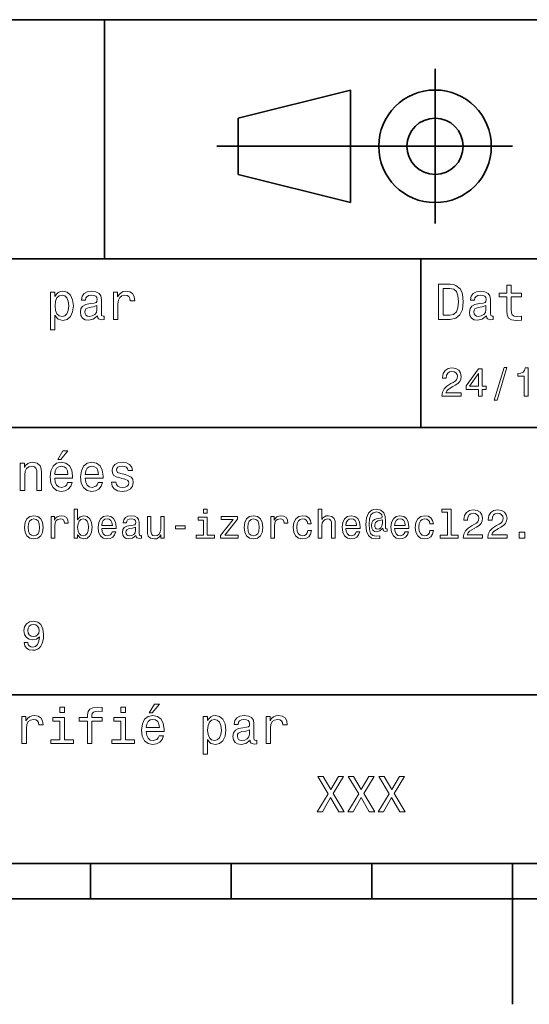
# Model space of a CAD drawing. Extents: x 0 to 297, y 0 to 210.
# Tile 3 of 7: x 113 to 150, y 0 to 70. Entities that reach past the tile are written whole.
import ezdxf

# ---------------------------------------------------------------- set-up
doc = ezdxf.new("R2010")
doc.units = 0

msp = doc.modelspace()

# ---------------------------------------------------------------- linework, layer by layer
at = {"color": 7, "lineweight": 35}
for p, q in [((97, 70), (287, 70)), ((127.5, 61), (148.5, 61)), ((97, 53), (162, 53)), ((97, 41), (162, 41)), ((97, 22), (162, 22)), ((10, 10), (287, 10)), ((97, 10), (287, 10)), ((98.5, 7.5), (198.5, 7.5))]:
    msp.add_line(p, q, dxfattribs=at)
at = {"color": 7, "lineweight": 35, "ltscale": 0.425}
msp.add_line((119.5, 53), (119.5, 70), dxfattribs=at)
at = {"color": 7, "lineweight": 35, "ltscale": 0.275}
msp.add_line((143, 55.5), (143, 66.5), dxfattribs=at)
at = {"color": 7, "lineweight": 35, "ltscale": 0.206155}
for p, q in [((129, 63), (137, 65)), ((137, 57), (129, 59))]:
    msp.add_line(p, q, dxfattribs=at)
at = {"color": 7, "lineweight": 35, "ltscale": 0.2}
msp.add_line((137, 65), (137, 57), dxfattribs=at)
at = {"color": 7, "lineweight": 35, "ltscale": 0.1}
msp.add_line((129, 59), (129, 63), dxfattribs=at)
at = {"color": 7, "lineweight": 35, "ltscale": 0.3}
msp.add_line((142, 41), (142, 53), dxfattribs=at)
at = {"color": 7, "lineweight": 35, "ltscale": 0.0625}
for p, q in [((118.5, 10), (118.5, 7.5)), ((128.5, 10), (128.5, 7.5)), ((138.5, 10), (138.5, 7.5))]:
    msp.add_line(p, q, dxfattribs=at)
at = {"color": 7, "lineweight": 35, "ltscale": 0.25}
msp.add_line((148.5, 10), (148.5, 0), dxfattribs=at)
at = {"color": 7, "lineweight": 13}
for points in [[(144.080688, 51.190563), (143.248566, 51.190563), (143.248566, 48.690563), (144.080688, 48.690563), (144.473343, 48.769814), (144.765137, 49.011169), (144.945251, 49.40382), (145.010086, 49.940563), (144.952454, 50.488113), (144.880402, 50.70425), (144.779541, 50.877163), (144.487747, 51.111313), (144.296829, 51.168949)], [(148.100861, 50.289986), (148.100861, 49.320965), (148.122482, 49.007565), (148.223343, 48.791428), (148.425079, 48.665348), (148.767288, 48.62212), (149.141937, 48.640129), (149.141937, 48.913906), (148.868149, 48.892292), (148.619598, 48.921112), (148.486313, 49.011169), (148.42868, 49.162464), (148.417862, 49.375), (148.417862, 50.289986), (149.141937, 50.289986), (149.141937, 50.560158), (148.417862, 50.560158), (148.417862, 51.125721), (148.100861, 51.125721), (148.100861, 50.560158), (147.553314, 50.560158), (147.553314, 50.289986)], [(115.986313, 50.326012), (115.986313, 50.625), (115.669312, 50.625), (115.669312, 47.941284), (115.986313, 47.941284), (115.986313, 48.98595), (116.097984, 48.816643), (116.22406, 48.704971), (116.541069, 48.62212), (116.843658, 48.690563), (117.081413, 48.895893), (117.236313, 49.2201), (117.293945, 49.659584), (117.236313, 50.095463), (117.081413, 50.41967), (116.843658, 50.621399), (116.541069, 50.693443), (116.368156, 50.671829), (116.220459, 50.603386), (116.094383, 50.488113)], [(116.48703, 48.9067), (116.274498, 48.953533), (116.119598, 49.097622), (116.022339, 49.331772), (115.989914, 49.659584), (116.022339, 49.983791), (116.119598, 50.217941), (116.274498, 50.358429), (116.48703, 50.408863), (116.681557, 50.358429), (116.836456, 50.21434), (116.933716, 49.98019), (116.969742, 49.659584), (116.933716, 49.335377), (116.836456, 49.097622), (116.681557, 48.953533)], [(119.005043, 48.942726), (119.005043, 48.931919), (119.023056, 48.809441), (119.077087, 48.722984), (119.304031, 48.654541), (119.480545, 48.683357), (119.480545, 48.928314), (119.4049, 48.917507), (119.304031, 48.96434), (119.286026, 49.108429), (119.286026, 50.109871), (119.242798, 50.365635), (119.116714, 50.54575), (118.896973, 50.65382), (118.587173, 50.693443), (118.284584, 50.650219), (118.061241, 50.52774), (117.920746, 50.336815), (117.873917, 50.084656), (117.873917, 50.063042), (118.158501, 50.063042), (118.183716, 50.21434), (118.26297, 50.322407), (118.392654, 50.387249), (118.57637, 50.412464), (118.752884, 50.394455), (118.878967, 50.34042), (118.954613, 50.246758), (118.979828, 50.117077), (118.965416, 49.965778), (118.907784, 49.890129), (118.763687, 49.854107), (118.493515, 49.825291), (118.183716, 49.760448), (117.963974, 49.645176), (117.834297, 49.465057), (117.79467, 49.19849), (117.830688, 48.960735), (117.942368, 48.784222), (118.122482, 48.67255), (118.37104, 48.632927), (118.706055, 48.708576)], [(120.143372, 48.690563), (120.460373, 48.690563), (120.460373, 49.796471), (120.492798, 50.063042), (120.590057, 50.253963), (120.748558, 50.369236), (120.961098, 50.408863), (121.119598, 50.383648), (121.238472, 50.3116), (121.310516, 50.189121), (121.335739, 50.023415), (121.656342, 50.023415), (121.613113, 50.315205), (121.49424, 50.524136), (121.296112, 50.650219), (121.02594, 50.693443), (120.842224, 50.664627), (120.683716, 50.592579), (120.543228, 50.4701), (120.431557, 50.304398), (120.431557, 50.625), (120.143372, 50.625)], [(144.055481, 50.891571), (144.329254, 50.837536), (144.516571, 50.671829), (144.628235, 50.376442), (144.664261, 49.940563), (144.624634, 49.519093), (144.51297, 49.223705), (144.322052, 49.047192), (144.055481, 48.989555), (143.583572, 48.989555), (143.583572, 50.891571)], [(146.656342, 48.942726), (146.656342, 48.931919), (146.674347, 48.809441), (146.728394, 48.722984), (146.955338, 48.654541), (147.131851, 48.683357), (147.131851, 48.928314), (147.056198, 48.917507), (146.955338, 48.96434), (146.937317, 49.108429), (146.937317, 50.109871), (146.894089, 50.365635), (146.768005, 50.54575), (146.548264, 50.65382), (146.23848, 50.693443), (145.935883, 50.650219), (145.71254, 50.52774), (145.572052, 50.336815), (145.525223, 50.084656), (145.525223, 50.063042), (145.809799, 50.063042), (145.835022, 50.21434), (145.914261, 50.322407), (146.043945, 50.387249), (146.227661, 50.412464), (146.404175, 50.394455), (146.530258, 50.34042), (146.605911, 50.246758), (146.631119, 50.117077), (146.616714, 49.965778), (146.559082, 49.890129), (146.414978, 49.854107), (146.144806, 49.825291), (145.835022, 49.760448), (145.61528, 49.645176), (145.485596, 49.465057), (145.445969, 49.19849), (145.481995, 48.960735), (145.593658, 48.784222), (145.773773, 48.67255), (146.022339, 48.632927), (146.357346, 48.708576)], [(118.969025, 49.367798), (118.925797, 49.180477), (118.810516, 49.036385), (118.637611, 48.942726), (118.425072, 48.910305), (118.288185, 48.928314), (118.190926, 48.98595), (118.129684, 49.086815), (118.111671, 49.227306), (118.126083, 49.353386), (118.183716, 49.443443), (118.414268, 49.544312), (118.706055, 49.587536), (118.969025, 49.673992)], [(146.620316, 49.367798), (146.577087, 49.180477), (146.461823, 49.036385), (146.28891, 48.942726), (146.07637, 48.910305), (145.939484, 48.928314), (145.842224, 48.98595), (145.780975, 49.086815), (145.76297, 49.227306), (145.777374, 49.353386), (145.835022, 49.443443), (146.065567, 49.544312), (146.357346, 49.587536), (146.620316, 49.673992)], [(143.489914, 43.224785), (144.864563, 43.224785), (144.864563, 43.472622), (143.778107, 43.472622), (143.838623, 43.60807), (143.942368, 43.720463), (144.262253, 43.925072), (144.432281, 44.011528), (144.622482, 44.135448), (144.757935, 44.279541), (144.835739, 44.44957), (144.864563, 44.642651), (144.815567, 44.884727), (144.680115, 45.074928), (144.472626, 45.195965), (144.20462, 45.239193), (143.927963, 45.190201), (143.71759, 45.054756), (143.582138, 44.838619), (143.536026, 44.553314), (143.536026, 44.51297), (143.798279, 44.51297), (143.798279, 44.536022), (143.824219, 44.731991), (143.902023, 44.876083), (144.02594, 44.9683), (144.190201, 45), (144.357361, 44.971184), (144.481277, 44.899136), (144.561966, 44.786743), (144.59079, 44.645535), (144.570602, 44.51297), (144.515854, 44.400578), (144.42363, 44.302593), (144.296829, 44.216141), (144.126801, 44.12392), (143.844391, 43.945248), (143.645538, 43.755043), (143.52739, 43.524498), (143.489914, 43.233429)], [(146.086456, 43.224785), (146.345825, 43.224785), (146.345825, 43.720463), (146.631134, 43.720463), (146.631134, 43.951008), (146.345825, 43.951008), (146.345825, 45.181557), (146.083572, 45.181557), (145.207504, 43.974064), (145.207504, 43.720463), (146.086456, 43.720463)], [(145.44957, 43.951008), (146.086456, 44.847263), (146.086456, 43.951008)], [(147.213257, 42.956772), (147.412109, 42.956772), (148.109512, 45.279541), (147.907791, 45.279541)], [(149.345825, 43.224785), (149.608078, 43.224785), (149.608078, 45.239193), (149.412109, 45.239193), (149.360229, 45.0634), (149.256485, 44.945248), (149.097992, 44.876083), (148.878967, 44.853027), (148.878967, 44.648415), (149.345825, 44.648415)], [(116.184441, 38.728386), (116.396973, 38.728386), (116.897697, 39.340778), (116.54467, 39.340778)], [(113.51873, 36.530979), (113.835732, 36.530979), (113.835732, 37.647694), (113.868156, 37.903458), (113.972626, 38.090778), (114.134727, 38.206051), (114.350861, 38.249279), (114.523773, 38.213257), (114.631844, 38.115993), (114.685883, 37.953888), (114.703888, 37.737751), (114.703888, 36.530979), (115.020889, 36.530979), (115.020889, 37.802593), (115.006485, 38.058357), (114.941643, 38.270893), (114.729111, 38.465416), (114.39769, 38.533859), (114.213974, 38.508644), (114.059082, 38.440201), (113.925789, 38.324928), (113.821327, 38.170029), (113.821327, 38.465416), (113.51873, 38.465416)], [(115.964699, 37.406338), (117.232712, 37.406338), (117.236313, 37.554035), (117.178673, 37.9683), (117.020172, 38.278099), (116.768013, 38.465416), (116.432999, 38.533859), (116.105186, 38.461815), (115.853027, 38.260086), (115.690918, 37.932278), (115.633286, 37.5), (115.687317, 37.056915), (115.849426, 36.732708), (116.097984, 36.530979), (116.422188, 36.462536), (116.703171, 36.509365), (116.933716, 36.631844), (117.103027, 36.826366), (117.200287, 37.085735), (116.886887, 37.085735), (116.822044, 36.941643), (116.728386, 36.833572), (116.461815, 36.747116), (116.256485, 36.786743), (116.101585, 36.912823), (116.000717, 37.118156), (115.964699, 37.395531)], [(118.133286, 37.406338), (119.401299, 37.406338), (119.4049, 37.554035), (119.34726, 37.9683), (119.188766, 38.278099), (118.9366, 38.465416), (118.601585, 38.533859), (118.273773, 38.461815), (118.021614, 38.260086), (117.859512, 37.932278), (117.801872, 37.5), (117.855911, 37.056915), (118.018013, 36.732708), (118.266571, 36.530979), (118.590775, 36.462536), (118.871758, 36.509365), (119.10231, 36.631844), (119.271614, 36.826366), (119.368881, 37.085735), (119.055481, 37.085735), (118.990631, 36.941643), (118.896973, 36.833572), (118.630402, 36.747116), (118.425072, 36.786743), (118.270172, 36.912823), (118.169312, 37.118156), (118.133286, 37.395531)], [(120.971901, 37.658501), (120.66571, 37.730545), (120.438766, 37.8134), (120.363113, 37.982708), (120.384727, 38.101585), (120.460373, 38.188038), (120.582855, 38.242073), (120.759369, 38.263687), (120.92868, 38.242073), (121.061966, 38.177231), (121.148415, 38.079971), (121.184441, 37.950287), (121.49424, 37.950287), (121.49424, 37.957493), (121.440201, 38.191643), (121.292511, 38.375359), (121.061966, 38.490635), (120.759369, 38.533859), (120.453171, 38.490635), (120.229828, 38.371758), (120.08934, 38.195244), (120.046112, 37.971901), (120.078529, 37.755764), (120.179398, 37.604465), (120.3451, 37.496399), (120.586456, 37.42075), (120.939484, 37.334293), (121.155624, 37.244236), (121.213257, 37.172188), (121.234871, 37.064121), (121.202454, 36.930836), (121.115997, 36.829971), (120.97551, 36.765129), (120.788185, 36.743515), (120.590057, 36.765129), (120.445969, 36.840778), (120.348709, 36.963257), (120.309082, 37.132565), (120.002884, 37.132565), (120.053314, 36.844379), (120.201012, 36.635445), (120.435158, 36.509365), (120.759369, 36.462536), (121.097984, 36.509365), (121.346542, 36.635445), (121.497841, 36.837173), (121.551872, 37.100143), (121.512253, 37.327087), (121.400574, 37.481987), (121.216858, 37.582851)], [(115.964699, 37.672909), (116.004318, 37.921471), (116.101585, 38.105186), (116.249283, 38.216858), (116.443802, 38.256485), (116.634727, 38.216858), (116.782425, 38.105186), (116.872482, 37.921471), (116.9049, 37.672909)], [(118.133286, 37.672909), (118.172913, 37.921471), (118.270172, 38.105186), (118.41787, 38.216858), (118.612396, 38.256485), (118.803314, 38.216858), (118.951012, 38.105186), (119.041069, 37.921471), (119.073486, 37.672909)], [(117.593658, 33.374638), (117.780975, 33.152737), (118.03746, 33.080688), (118.279541, 33.135445), (118.472626, 33.299709), (118.593658, 33.561958), (118.639771, 33.91066), (118.593658, 34.259365), (118.469742, 34.51873), (118.279541, 34.680115), (118.03746, 34.737751), (117.783859, 34.662823), (117.680115, 34.570602), (117.593658, 34.446682), (117.593658, 35.204609), (117.340057, 35.204609), (117.340057, 33.135445), (117.593658, 33.135445)], [(126.812683, 35.204609), (126.54467, 35.204609), (126.54467, 34.916424), (126.812683, 34.916424)], [(134.703171, 33.135445), (134.956772, 33.135445), (134.956772, 34.028816), (134.982712, 34.233429), (135.066284, 34.383282), (135.195969, 34.475502), (135.368881, 34.510086), (135.507202, 34.481266), (135.593658, 34.403458), (135.636902, 34.273773), (135.651306, 34.100861), (135.651306, 33.135445), (135.904907, 33.135445), (135.904907, 34.152737), (135.893372, 34.357346), (135.841507, 34.527374), (135.671478, 34.682995), (135.406342, 34.737751), (135.262253, 34.717579), (135.138336, 34.662823), (135.034592, 34.576366), (134.956772, 34.45821), (134.956772, 35.204609), (134.703171, 35.204609)], [(139.587906, 33.645531), (139.587906, 33.812679), (139.541794, 33.804031), (139.48703, 33.824203), (139.469742, 33.884724), (139.469742, 34.357346), (139.446686, 34.691639), (139.354477, 34.93948), (139.138336, 35.123917), (138.835739, 35.190201), (138.659943, 35.172909), (138.510101, 35.121037), (138.380402, 35.03458), (138.276672, 34.913544), (138.195969, 34.760803), (138.138336, 34.573486), (138.10376, 34.348701), (138.092224, 34.0951), (138.132568, 33.648415), (138.262253, 33.331409), (138.478394, 33.141209), (138.786743, 33.080688), (139.069168, 33.126801), (139.069168, 33.317001), (138.821335, 33.270893), (138.582138, 33.319881), (138.423645, 33.478386), (138.337189, 33.746395), (138.311249, 34.135445), (138.340057, 34.515846), (138.438049, 34.786743), (138.596542, 34.951008), (138.827087, 35.00576), (139.002884, 34.97406), (139.132568, 34.899132), (139.213257, 34.786743), (139.242081, 34.657059), (139.210388, 34.593658), (139.123932, 34.564838), (138.841507, 34.52161), (138.685883, 34.45821), (138.573486, 34.360229), (138.507202, 34.224781), (138.48703, 34.046108), (138.51297, 33.853024), (138.585022, 33.708931), (138.703171, 33.619595), (138.858795, 33.590775), (139.086456, 33.651295), (139.279541, 33.841496), (139.279541, 33.824203), (139.325653, 33.671467), (139.484161, 33.625359)], [(143.881851, 34.991352), (143.881851, 33.348701), (143.360229, 33.348701), (143.360229, 33.135445), (144.65419, 33.135445), (144.65419, 33.348701), (144.135452, 33.348701), (144.135452, 35.204609), (143.484161, 35.204609), (143.484161, 34.991352)], [(145.005768, 33.135445), (146.380417, 33.135445), (146.380417, 33.383282), (145.293961, 33.383282), (145.354477, 33.51873), (145.458221, 33.631123), (145.778107, 33.835732), (145.948135, 33.922188), (146.138336, 34.046108), (146.273788, 34.190201), (146.351593, 34.360229), (146.380417, 34.55331), (146.331421, 34.795387), (146.195969, 34.985588), (145.98848, 35.106625), (145.720474, 35.149853), (145.443817, 35.100861), (145.233429, 34.965416), (145.097992, 34.749279), (145.05188, 34.463974), (145.05188, 34.42363), (145.314133, 34.42363), (145.314133, 34.446682), (145.340057, 34.642651), (145.417877, 34.786743), (145.541794, 34.87896), (145.706055, 34.91066), (145.873199, 34.881844), (145.997131, 34.809795), (146.07782, 34.697403), (146.106628, 34.556194), (146.086456, 34.42363), (146.031708, 34.311237), (145.939484, 34.213253), (145.812683, 34.126801), (145.642654, 34.03458), (145.360229, 33.855907), (145.161392, 33.665703), (145.043243, 33.435158), (145.005768, 33.144089)], [(146.740646, 33.135445), (148.11528, 33.135445), (148.11528, 33.383282), (147.028824, 33.383282), (147.089355, 33.51873), (147.193085, 33.631123), (147.51297, 33.835732), (147.683014, 33.922188), (147.873199, 34.046108), (148.008652, 34.190201), (148.086456, 34.360229), (148.11528, 34.55331), (148.066284, 34.795387), (147.930847, 34.985588), (147.723358, 35.106625), (147.455338, 35.149853), (147.17868, 35.100861), (146.968307, 34.965416), (146.832855, 34.749279), (146.786743, 34.463974), (146.786743, 34.42363), (147.048996, 34.42363), (147.048996, 34.446682), (147.074936, 34.642651), (147.15274, 34.786743), (147.276672, 34.87896), (147.440933, 34.91066), (147.608078, 34.881844), (147.731995, 34.809795), (147.812683, 34.697403), (147.841507, 34.556194), (147.821335, 34.42363), (147.766571, 34.311237), (147.674362, 34.213253), (147.547562, 34.126801), (147.377533, 34.03458), (147.095108, 33.855907), (146.896271, 33.665703), (146.778107, 33.435158), (146.740646, 33.144089)], [(113.809799, 33.90778), (113.855904, 33.556194), (113.988472, 33.296829), (114.198845, 33.135445), (114.481262, 33.080688), (114.760803, 33.135445), (114.971176, 33.293945), (115.103745, 33.55331), (115.15274, 33.90778), (115.103745, 34.259365), (114.971176, 34.52161), (114.760803, 34.680115), (114.481262, 34.737751), (114.198845, 34.680115), (113.988472, 34.51873), (113.855904, 34.259365)], [(114.06916, 33.91066), (114.0951, 34.170029), (114.175789, 34.357346), (114.305473, 34.472622), (114.481262, 34.512966), (114.654175, 34.472622), (114.783859, 34.360229), (114.864548, 34.170029), (114.893372, 33.91066), (114.864548, 33.648415), (114.783859, 33.45821), (114.654175, 33.342937), (114.481262, 33.305473), (114.305473, 33.342937), (114.175789, 33.45821), (114.0951, 33.648415)], [(115.714691, 33.135445), (115.9683, 33.135445), (115.9683, 34.020172), (115.994232, 34.233429), (116.072044, 34.386166), (116.198845, 34.478386), (116.368874, 34.510086), (116.495674, 34.48991), (116.590775, 34.432274), (116.648415, 34.334293), (116.668587, 34.201729), (116.925072, 34.201729), (116.890488, 34.435158), (116.795387, 34.602303), (116.636887, 34.703167), (116.420746, 34.737751), (116.273773, 34.714695), (116.146973, 34.657059), (116.034576, 34.559074), (115.945244, 34.42651), (115.945244, 34.682995), (115.714691, 34.682995)], [(118.380402, 33.91066), (118.351585, 33.651295), (118.273773, 33.461094), (118.149857, 33.345818), (117.994232, 33.308353), (117.824203, 33.345818), (117.700287, 33.461094), (117.622475, 33.648415), (117.596542, 33.91066), (117.622475, 34.170029), (117.700287, 34.357346), (117.824203, 34.469738), (117.994232, 34.510086), (118.149857, 34.469738), (118.273773, 34.354465), (118.351585, 34.167145)], [(119.311241, 33.835732), (120.325645, 33.835732), (120.328529, 33.953888), (120.282425, 34.285301), (120.155617, 34.533138), (119.953888, 34.682995), (119.685883, 34.737751), (119.42363, 34.680115), (119.221901, 34.51873), (119.092216, 34.256481), (119.046112, 33.91066), (119.08934, 33.556194), (119.219017, 33.296829), (119.41787, 33.135445), (119.677231, 33.080688), (119.902016, 33.118153), (120.086456, 33.216137), (120.221901, 33.371758), (120.299713, 33.57925), (120.048988, 33.57925), (119.997116, 33.463974), (119.922188, 33.377518), (119.708931, 33.308353), (119.54467, 33.340057), (119.420746, 33.440922), (119.340057, 33.605186), (119.311241, 33.827087)], [(119.311241, 34.048988), (119.342941, 34.247837), (119.420746, 34.39481), (119.538902, 34.484146), (119.694527, 34.515846), (119.84726, 34.484146), (119.965416, 34.39481), (120.03746, 34.247837), (120.0634, 34.048988)], [(121.743515, 33.337173), (121.743515, 33.328529), (121.757927, 33.230545), (121.801155, 33.161381), (121.982712, 33.106625), (122.123917, 33.129681), (122.123917, 33.325645), (122.0634, 33.317001), (121.982712, 33.354465), (121.9683, 33.469738), (121.9683, 34.270893), (121.933716, 34.475502), (121.832855, 34.619595), (121.657059, 34.706051), (121.409225, 34.737751), (121.167145, 34.703167), (120.988472, 34.605186), (120.876083, 34.452446), (120.838615, 34.250717), (120.838615, 34.233429), (121.066284, 34.233429), (121.086456, 34.354465), (121.149857, 34.440922), (121.253601, 34.492794), (121.400574, 34.512966), (121.541786, 34.498558), (121.642654, 34.45533), (121.703171, 34.380402), (121.723343, 34.276653), (121.711815, 34.155617), (121.66571, 34.0951), (121.55043, 34.06628), (121.33429, 34.043224), (121.086456, 33.991352), (120.91066, 33.899132), (120.806915, 33.755043), (120.775215, 33.541786), (120.804031, 33.351582), (120.893372, 33.210373), (121.03746, 33.121037), (121.236313, 33.089336), (121.504318, 33.149853)], [(123.752167, 34.682995), (123.498558, 34.682995), (123.498558, 33.789623), (123.469742, 33.58213), (123.386169, 33.432274), (123.256485, 33.340057), (123.086456, 33.311237), (122.951012, 33.334293), (122.864555, 33.403458), (122.815567, 33.52161), (122.804031, 33.688759), (122.804031, 34.682995), (122.55043, 34.682995), (122.55043, 33.665703), (122.559082, 33.461094), (122.613831, 33.291065), (122.780983, 33.135445), (123.048996, 33.080688), (123.193085, 33.100864), (123.317001, 33.152737), (123.42363, 33.242073), (123.510086, 33.371758), (123.510086, 33.135445), (123.752167, 33.135445)], [(126.804039, 33.348701), (126.804039, 34.631123), (126.15274, 34.631123), (126.15274, 34.414982), (126.55043, 34.414982), (126.55043, 33.348701), (126.0317, 33.348701), (126.0317, 33.135445), (127.328529, 33.135445), (127.328529, 33.348701)], [(128.645538, 34.469738), (127.743515, 33.328529), (127.743515, 33.135445), (128.997116, 33.135445), (128.997116, 33.348701), (128.0634, 33.348701), (128.956772, 34.48703), (128.956772, 34.682995), (127.786743, 34.682995), (127.786743, 34.469738)], [(129.42363, 33.90778), (129.469742, 33.556194), (129.60231, 33.296829), (129.812683, 33.135445), (130.095108, 33.080688), (130.374634, 33.135445), (130.585022, 33.293945), (130.71759, 33.55331), (130.766571, 33.90778), (130.71759, 34.259365), (130.585022, 34.52161), (130.374634, 34.680115), (130.095108, 34.737751), (129.812683, 34.680115), (129.60231, 34.51873), (129.469742, 34.259365)], [(129.682999, 33.91066), (129.708939, 34.170029), (129.789627, 34.357346), (129.919312, 34.472622), (130.095108, 34.512966), (130.268005, 34.472622), (130.397705, 34.360229), (130.478394, 34.170029), (130.507202, 33.91066), (130.478394, 33.648415), (130.397705, 33.45821), (130.268005, 33.342937), (130.095108, 33.305473), (129.919312, 33.342937), (129.789627, 33.45821), (129.708939, 33.648415)], [(131.328537, 33.135445), (131.582138, 33.135445), (131.582138, 34.020172), (131.608078, 34.233429), (131.685883, 34.386166), (131.812683, 34.478386), (131.982712, 34.510086), (132.109512, 34.48991), (132.20462, 34.432274), (132.262253, 34.334293), (132.282425, 34.201729), (132.53891, 34.201729), (132.504333, 34.435158), (132.409225, 34.602303), (132.250732, 34.703167), (132.034576, 34.737751), (131.887604, 34.714695), (131.760803, 34.657059), (131.648422, 34.559074), (131.559082, 34.42651), (131.559082, 34.682995), (131.328537, 34.682995)], [(133.953888, 34.170029), (134.20462, 34.170029), (134.15274, 34.400574), (134.028824, 34.58213), (133.835739, 34.694523), (133.585022, 34.737751), (133.308365, 34.680115), (133.097992, 34.51873), (132.965424, 34.256481), (132.919312, 33.904896), (132.96254, 33.556194), (133.092224, 33.296829), (133.296829, 33.135445), (133.57637, 33.080688), (133.824219, 33.123917), (134.017303, 33.244953), (134.149857, 33.435158), (134.207489, 33.688759), (133.965424, 33.688759), (133.922195, 33.527374), (133.841507, 33.406338), (133.726227, 33.331409), (133.585022, 33.308353), (133.409225, 33.345818), (133.282425, 33.461094), (133.20462, 33.648415), (133.17868, 33.913544), (133.20462, 34.172909), (133.285309, 34.360229), (133.414993, 34.475502), (133.585022, 34.515846), (133.734879, 34.48991), (133.84726, 34.42363), (133.922195, 34.314117)], [(136.659943, 33.835732), (137.674362, 33.835732), (137.677246, 33.953888), (137.631134, 34.285301), (137.504333, 34.533138), (137.302597, 34.682995), (137.034592, 34.737751), (136.772339, 34.680115), (136.570618, 34.51873), (136.440933, 34.256481), (136.394821, 33.91066), (136.438049, 33.556194), (136.567734, 33.296829), (136.766571, 33.135445), (137.02594, 33.080688), (137.250732, 33.118153), (137.435165, 33.216137), (137.570618, 33.371758), (137.648422, 33.57925), (137.397705, 33.57925), (137.345825, 33.463974), (137.270905, 33.377518), (137.057648, 33.308353), (136.893372, 33.340057), (136.769455, 33.440922), (136.688766, 33.605186), (136.659943, 33.827087)], [(136.659943, 34.048988), (136.69165, 34.247837), (136.769455, 34.39481), (136.887619, 34.484146), (137.043228, 34.515846), (137.195969, 34.484146), (137.314117, 34.39481), (137.386169, 34.247837), (137.412109, 34.048988)], [(139.253601, 34.190201), (139.224792, 34.011524), (139.15274, 33.884724), (139.043228, 33.806915), (138.913544, 33.783859), (138.824219, 33.798267), (138.760818, 33.850143), (138.720459, 33.936596), (138.708939, 34.057636), (138.757935, 34.256481), (138.925079, 34.360229), (139.253601, 34.440922)], [(140.129684, 33.835732), (141.144104, 33.835732), (141.146973, 33.953888), (141.100876, 34.285301), (140.974075, 34.533138), (140.772339, 34.682995), (140.504333, 34.737751), (140.242081, 34.680115), (140.040344, 34.51873), (139.910675, 34.256481), (139.864563, 33.91066), (139.907791, 33.556194), (140.037476, 33.296829), (140.236313, 33.135445), (140.495682, 33.080688), (140.720459, 33.118153), (140.904907, 33.216137), (141.040344, 33.371758), (141.118164, 33.57925), (140.867447, 33.57925), (140.815567, 33.463974), (140.740631, 33.377518), (140.52739, 33.308353), (140.363113, 33.340057), (140.239197, 33.440922), (140.158508, 33.605186), (140.129684, 33.827087)], [(140.129684, 34.048988), (140.161392, 34.247837), (140.239197, 34.39481), (140.357361, 34.484146), (140.51297, 34.515846), (140.66571, 34.484146), (140.783875, 34.39481), (140.855911, 34.247837), (140.881851, 34.048988)], [(142.62825, 34.170029), (142.878967, 34.170029), (142.827087, 34.400574), (142.703186, 34.58213), (142.510101, 34.694523), (142.259369, 34.737751), (141.982712, 34.680115), (141.772339, 34.51873), (141.639771, 34.256481), (141.593658, 33.904896), (141.636902, 33.556194), (141.766571, 33.296829), (141.971191, 33.135445), (142.250732, 33.080688), (142.498566, 33.123917), (142.69165, 33.244953), (142.824219, 33.435158), (142.881851, 33.688759), (142.639771, 33.688759), (142.596558, 33.527374), (142.515854, 33.406338), (142.400589, 33.331409), (142.259369, 33.308353), (142.083588, 33.345818), (141.956787, 33.461094), (141.878967, 33.648415), (141.853027, 33.913544), (141.878967, 34.172909), (141.959656, 34.360229), (142.08934, 34.475502), (142.259369, 34.515846), (142.409225, 34.48991), (142.521622, 34.42363), (142.596558, 34.314117)], [(121.714699, 33.677231), (121.680115, 33.527374), (121.587898, 33.412102), (121.44957, 33.337173), (121.279541, 33.311237), (121.170029, 33.325645), (121.092216, 33.371758), (121.043228, 33.452446), (121.028816, 33.564838), (121.040344, 33.665703), (121.086456, 33.737751), (121.270889, 33.818443), (121.504318, 33.853024), (121.714699, 33.922188)], [(124.541786, 33.795387), (125.239197, 33.795387), (125.239197, 34.023052), (124.541786, 34.023052)], [(148.979828, 33.135445), (149.377533, 33.135445), (149.377533, 33.564838), (148.979828, 33.564838)], [(113.789627, 25.720463), (113.832855, 25.492796), (113.956772, 25.317003), (114.15274, 25.207495), (114.412102, 25.167149), (114.58213, 25.187321), (114.734871, 25.239195), (114.864548, 25.328531), (114.97406, 25.455332), (115.060516, 25.613834), (115.123917, 25.809799), (115.161385, 26.034584), (115.175789, 26.293949), (115.126801, 26.700289), (114.985588, 26.99712), (114.760803, 27.175793), (114.452446, 27.239193), (114.170029, 27.187321), (113.956772, 27.048992), (113.818443, 26.835735), (113.772331, 26.567724), (113.818443, 26.291067), (113.953888, 26.080692), (114.155617, 25.948128), (114.412102, 25.9049), (114.682999, 25.959656), (114.887604, 26.126802), (114.841499, 25.806917), (114.749283, 25.579252), (114.60807, 25.443806), (114.414986, 25.400578), (114.265129, 25.42075), (114.155617, 25.48415), (114.083572, 25.585016), (114.054756, 25.720463)], [(114.051872, 26.570606), (114.080688, 26.749281), (114.161385, 26.890491), (114.288185, 26.979828), (114.452446, 27.011528), (114.622475, 26.979828), (114.752159, 26.890491), (114.832855, 26.752163), (114.864548, 26.573488), (114.832855, 26.391932), (114.752159, 26.256485), (114.619598, 26.172913), (114.443802, 26.144093), (114.285301, 26.172913), (114.161385, 26.256485), (114.080688, 26.38905)], [(116.667145, 21.117435), (116.33213, 21.117435), (116.33213, 20.757204), (116.667145, 20.757204)], [(118.295387, 20.130404), (118.295387, 18.530979), (118.612396, 18.530979), (118.612396, 20.130404), (119.332855, 20.130404), (119.332855, 20.400576), (118.612396, 20.400576), (118.612396, 20.519451), (118.637611, 20.663544), (118.720459, 20.760807), (118.860954, 20.818443), (119.062683, 20.840057), (119.332855, 20.825647), (119.332855, 21.099422), (118.990631, 21.117435), (118.680832, 21.085014), (118.464699, 20.987751), (118.335014, 20.818443), (118.295387, 20.577089), (118.295387, 20.400576), (117.715424, 20.400576), (117.715424, 20.130404)], [(121.004326, 21.117435), (120.669312, 21.117435), (120.669312, 20.757204), (121.004326, 20.757204)], [(122.690201, 20.728386), (122.90274, 20.728386), (123.403458, 21.340778), (123.05043, 21.340778)], [(113.637604, 18.530979), (113.954613, 18.530979), (113.954613, 19.636887), (113.98703, 19.903458), (114.08429, 20.094379), (114.242798, 20.209654), (114.45533, 20.249279), (114.613831, 20.224062), (114.732712, 20.152016), (114.804756, 20.029537), (114.829971, 19.863832), (115.150574, 19.863832), (115.107346, 20.155619), (114.988472, 20.364553), (114.790344, 20.490633), (114.520172, 20.533861), (114.336456, 20.505043), (114.177956, 20.432997), (114.03746, 20.310518), (113.925789, 20.144812), (113.925789, 20.465418), (113.637604, 20.465418)], [(116.656342, 18.79755), (116.656342, 20.400576), (115.842216, 20.400576), (115.842216, 20.130404), (116.33934, 20.130404), (116.33934, 18.79755), (115.690918, 18.79755), (115.690918, 18.530979), (117.311958, 18.530979), (117.311958, 18.79755)], [(120.993515, 18.79755), (120.993515, 20.400576), (120.179398, 20.400576), (120.179398, 20.130404), (120.676514, 20.130404), (120.676514, 18.79755), (120.028099, 18.79755), (120.028099, 18.530979), (121.649139, 18.530979), (121.649139, 18.79755)], [(122.470459, 19.40634), (123.73848, 19.40634), (123.742081, 19.554033), (123.684441, 19.9683), (123.52594, 20.278097), (123.273773, 20.465418), (122.938766, 20.533861), (122.610954, 20.461815), (122.358795, 20.260086), (122.196686, 19.932276), (122.139053, 19.5), (122.193085, 19.056915), (122.355194, 18.732708), (122.603745, 18.530979), (122.927956, 18.462536), (123.208939, 18.509365), (123.439484, 18.631844), (123.608795, 18.826368), (123.706055, 19.085733), (123.392654, 19.085733), (123.327812, 18.941643), (123.234154, 18.833572), (122.967583, 18.747118), (122.762253, 18.786743), (122.607353, 18.912823), (122.506485, 19.118155), (122.470459, 19.395533)], [(126.829254, 20.166426), (126.829254, 20.465418), (126.512253, 20.465418), (126.512253, 17.7817), (126.829254, 17.7817), (126.829254, 18.826368), (126.940926, 18.657061), (127.067009, 18.545389), (127.38401, 18.462536), (127.6866, 18.530979), (127.924355, 18.736311), (128.079254, 19.060518), (128.136887, 19.5), (128.079254, 19.935879), (127.924355, 20.260086), (127.6866, 20.461815), (127.38401, 20.533861), (127.211098, 20.512247), (127.0634, 20.443804), (126.937325, 20.328529)], [(129.847992, 18.78314), (129.847992, 18.772333), (129.865997, 18.649855), (129.920029, 18.5634), (130.146973, 18.494957), (130.323486, 18.523775), (130.323486, 18.768732), (130.247849, 18.757925), (130.146973, 18.804754), (130.128967, 18.948847), (130.128967, 19.950287), (130.085739, 20.206051), (129.959656, 20.386166), (129.739914, 20.494236), (129.430115, 20.533861), (129.127533, 20.490633), (128.904175, 20.368155), (128.763687, 20.177233), (128.716858, 19.925072), (128.716858, 19.903458), (129.00145, 19.903458), (129.026657, 20.054754), (129.105911, 20.162823), (129.235596, 20.227665), (129.419312, 20.252882), (129.595825, 20.234869), (129.721909, 20.180836), (129.797562, 20.087175), (129.822769, 19.957493), (129.808365, 19.806194), (129.750732, 19.730547), (129.606628, 19.694523), (129.336456, 19.665705), (129.026657, 19.600864), (128.806915, 19.48559), (128.677246, 19.305475), (128.637619, 19.038904), (128.67363, 18.801151), (128.785309, 18.62464), (128.965424, 18.512968), (129.213989, 18.473343), (129.548996, 18.54899)], [(130.986313, 18.530979), (131.303314, 18.530979), (131.303314, 19.636887), (131.335739, 19.903458), (131.432999, 20.094379), (131.591507, 20.209654), (131.804047, 20.249279), (131.96254, 20.224062), (132.081421, 20.152016), (132.153473, 20.029537), (132.17868, 19.863832), (132.499283, 19.863832), (132.456055, 20.155619), (132.337189, 20.364553), (132.139053, 20.490633), (131.868881, 20.533861), (131.685165, 20.505043), (131.526657, 20.432997), (131.386169, 20.310518), (131.274506, 20.144812), (131.274506, 20.465418), (130.986313, 20.465418)], [(122.470459, 19.672911), (122.510086, 19.921469), (122.607353, 20.105186), (122.755043, 20.216858), (122.94957, 20.256483), (123.140488, 20.216858), (123.288185, 20.105186), (123.378242, 19.921469), (123.410667, 19.672911)], [(127.329971, 18.747118), (127.117439, 18.793947), (126.96254, 18.93804), (126.86528, 19.17219), (126.832855, 19.5), (126.86528, 19.824207), (126.96254, 20.058357), (127.117439, 20.198847), (127.329971, 20.249279), (127.524498, 20.198847), (127.679398, 20.054754), (127.776657, 19.820604), (127.812683, 19.5), (127.776657, 19.175793), (127.679398, 18.93804), (127.524498, 18.793947)], [(129.811966, 19.208212), (129.768738, 19.020893), (129.653458, 18.876801), (129.48056, 18.78314), (129.268021, 18.750719), (129.131134, 18.768732), (129.033875, 18.826368), (128.972626, 18.927233), (128.95462, 19.067722), (128.969025, 19.193804), (129.026657, 19.283861), (129.257202, 19.384726), (129.548996, 19.427954), (129.811966, 19.514408)], [(134.623917, 13.690562), (135.002151, 13.690562), (135.574921, 14.70281), (136.158493, 13.690562), (136.540344, 13.690562), (135.758636, 14.976585), (136.500717, 16.194164), (136.136887, 16.194164), (135.585724, 15.268372), (135.04538, 16.194164), (134.667145, 16.194164), (135.405609, 14.972983)], [(136.792496, 13.690562), (137.170746, 13.690562), (137.743515, 14.70281), (138.327087, 13.690562), (138.708923, 13.690562), (137.927231, 14.976585), (138.669312, 16.194164), (138.305466, 16.194164), (137.754318, 15.268372), (137.213974, 16.194164), (136.835724, 16.194164), (137.574203, 14.972983)], [(138.96109, 13.690562), (139.33934, 13.690562), (139.912094, 14.70281), (140.495667, 13.690562), (140.877518, 13.690562), (140.09581, 14.976585), (140.837891, 16.194164), (140.47406, 16.194164), (139.922913, 15.268372), (139.382568, 16.194164), (139.004318, 16.194164), (139.742798, 14.972983)]]:
    msp.add_lwpolyline(points, close=True, dxfattribs=at)
at = {"color": 7, "lineweight": 35}
for radius in [4, 2]:
    msp.add_circle((143, 61), radius, dxfattribs=at)

doc.saveas('drawing.dxf')
